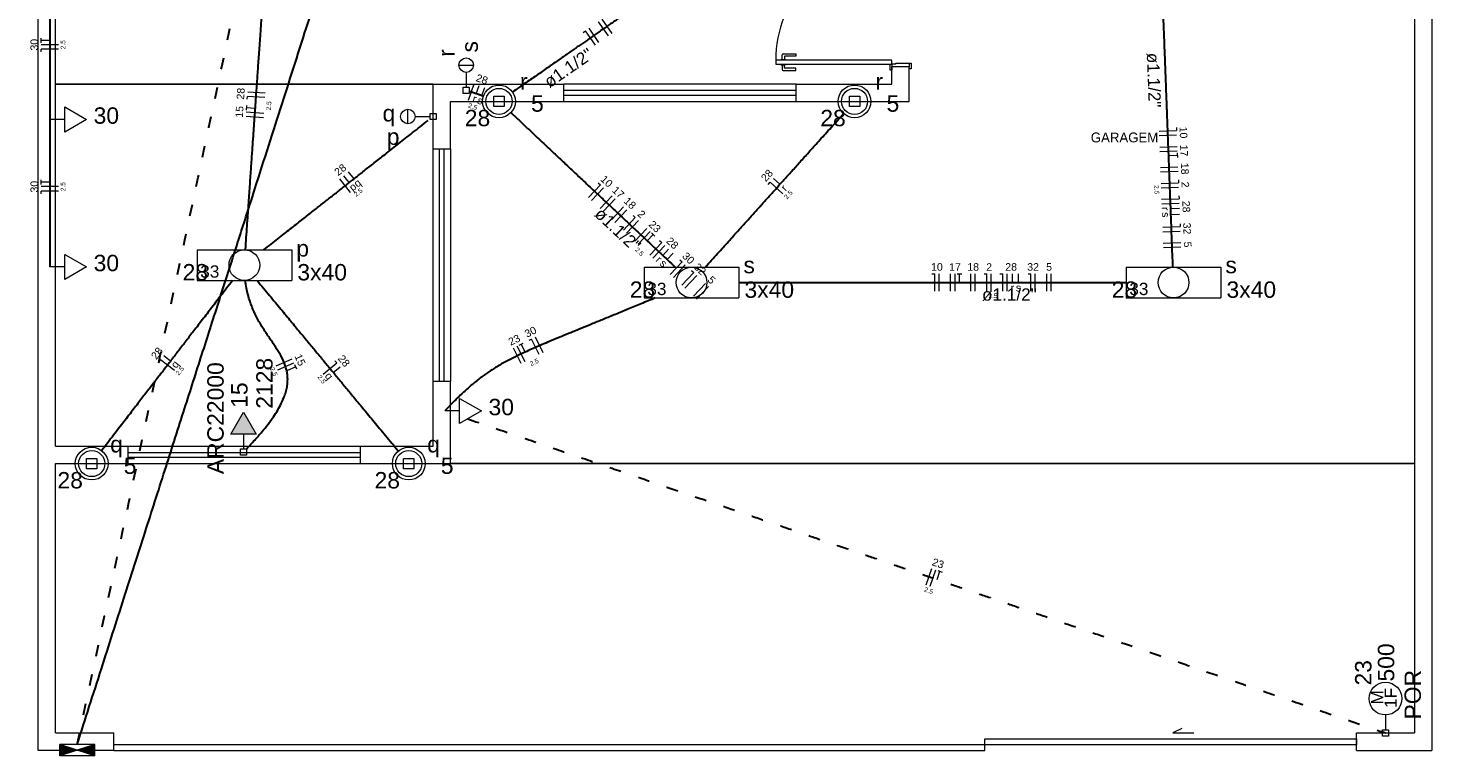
# Model space of a CAD drawing. Header units: millimetres. Extents: x 26 to 1362, y 24 to 358.
# Tile 235 of 256: x 1285 to 1297, y 245 to 251. Entities that reach past the tile are written whole.
import ezdxf

# ---------------------------------------------------------------- set-up
doc = ezdxf.new("R2010")
doc.units = ezdxf.units.MM
doc.linetypes.add('DOT2', pattern=[3.175, 0, -3.175])
doc.layers.add('ARQ-PISO', color=8, linetype='Continuous')
for name, color, linetype, lineweight in [('EL-Condutos', 4, 'Continuous', 30), ('EL-Fios', 9, 'Continuous', 20), ('EL-Textos condutos', 7, 'Continuous', 20), ('EL-Textos fios', 7, 'Continuous', 20), ('EL-Textos pontos', 5, 'Continuous', 20), ('MB ALVENARIA', 7, 'Continuous', 20), ('MB ESQUADRIA', 7, 'Continuous', 20), ('MB TEXTO 0', 7, 'Continuous', 20), ('P-SIMBOL', 5, 'Continuous', 20)]:
    doc.layers.add(name, color=color, linetype=linetype, lineweight=lineweight)
doc.styles.add('arial', font='arial.ttf')
doc.styles.add('AvantGardeBkBT', font='txt')

msp = doc.modelspace()

# ---------------------------------------------------------------- hatches: boundary and pattern name
at = {"layer": 'P-SIMBOL', "linetype": 'Continuous'}
for points in [[(1286.5945, 247.4855), (1286.4863, 247.673), (1286.378, 247.4855)], [(1284.9038, 244.7113), (1285.0543, 244.7612), (1284.9038, 244.8112)], [(1285.2047, 244.7113), (1285.2047, 244.8112), (1285.0543, 244.7612)]]:
    msp.add_hatch(color=256, dxfattribs=at).paths.add_polyline_path(points)

# ---------------------------------------------------------------- linework, layer by layer
at = {"layer": 'ARQ-PISO'}
for points in [[(1288.1205, 250.503), (1284.868, 250.503)], [(1288.2705, 247.231), (1296.576, 247.231)]]:
    msp.add_lwpolyline(points, dxfattribs=at)
at = {"layer": 'EL-Condutos', "linetype": 'DOT2', "ltscale": 0.05}
for points in [[(1285.0543, 244.8112), (1285.4741, 246.78), (1285.867, 248.6223), (1286.2347, 250.3469), (1286.5793, 251.963), (1286.9027, 253.4796), (1287.2069, 254.9057), (1287.4936, 256.2505), (1287.7649, 257.5229), (1288.0228, 258.7319), (1288.269, 259.8867), (1288.5056, 260.9963), (1288.7345, 262.0696), (1288.9576, 263.1159), (1289.1768, 264.144), (1289.3942, 265.1631), (1289.6115, 266.1822), (1289.8307, 267.2104), (1290.0538, 268.2566), (1290.2827, 269.33), (1290.5193, 270.4396), (1290.7656, 271.5944), (1291.0234, 272.8034), (1291.2947, 274.0758), (1291.5815, 275.4205), (1291.8856, 276.8467), (1292.209, 278.3633), (1292.5536, 279.9794), (1292.9214, 281.704), (1293.3142, 283.5462), (1293.734, 285.5151)], [(1288.4198, 247.6164), (1288.7929, 247.4887), (1289.1425, 247.369), (1289.4702, 247.2568), (1289.7779, 247.1514), (1290.0671, 247.0524), (1290.3396, 246.9591), (1290.5972, 246.8709), (1290.8414, 246.7873), (1291.0742, 246.7076), (1291.2971, 246.6313), (1291.5118, 246.5578), (1291.7202, 246.4864), (1291.9238, 246.4167), (1292.1245, 246.348), (1292.3238, 246.2797), (1292.5237, 246.2113), (1292.7256, 246.1422), (1292.9314, 246.0717), (1293.1428, 245.9993), (1293.3615, 245.9244), (1293.5892, 245.8465), (1293.8276, 245.7649), (1294.0784, 245.679), (1294.3433, 245.5883), (1294.6241, 245.4921), (1294.9225, 245.39), (1295.2401, 245.2812), (1295.5787, 245.1653), (1295.9401, 245.0416), (1296.3258, 244.9095)]]:
    msp.add_spline(points, degree=3, dxfattribs=at)
at = {"layer": 'EL-Condutos', "linetype": 'Continuous'}
for points in [[(1285.0543, 244.8112), (1285.2621, 245.4613), (1285.4566, 246.0695), (1285.6386, 246.639), (1285.8092, 247.1726), (1285.9693, 247.6733), (1286.1199, 248.1442), (1286.2618, 248.5882), (1286.3961, 249.0084), (1286.5238, 249.4076), (1286.6457, 249.7889), (1286.7628, 250.1552), (1286.8761, 250.5096), (1286.9865, 250.8551), (1287.0951, 251.1946), (1287.2027, 251.5311), (1287.3102, 251.8675), (1287.4188, 252.207), (1287.5292, 252.5525), (1287.6425, 252.9069), (1287.7596, 253.2732), (1287.8815, 253.6545), (1288.0092, 254.0537), (1288.1435, 254.4739), (1288.2854, 254.9179), (1288.436, 255.3888), (1288.5961, 255.8895), (1288.7667, 256.4231), (1288.9487, 256.9926), (1289.1432, 257.6009), (1289.351, 258.2509)], [(1284.818, 251.3735), (1284.818, 251.3166), (1284.818, 251.2634), (1284.818, 251.2135), (1284.818, 251.1668), (1284.818, 251.123), (1284.818, 251.0818), (1284.818, 251.0429), (1284.818, 251.0062), (1284.818, 250.9712), (1284.818, 250.9379), (1284.818, 250.9058), (1284.818, 250.8748), (1284.818, 250.8446), (1284.818, 250.8148), (1284.818, 250.7854), (1284.818, 250.7559), (1284.818, 250.7262), (1284.818, 250.696), (1284.818, 250.665), (1284.818, 250.6329), (1284.818, 250.5996), (1284.818, 250.5646), (1284.818, 250.5279), (1284.818, 250.489), (1284.818, 250.4478), (1284.818, 250.404), (1284.818, 250.3573), (1284.818, 250.3074), (1284.818, 250.2542), (1284.818, 250.1973)], [(1286.5036, 249.0752), (1286.5109, 249.1801), (1286.5178, 249.2788), (1286.5242, 249.3717), (1286.5303, 249.4593), (1286.5361, 249.542), (1286.5415, 249.6202), (1286.5467, 249.6945), (1286.5516, 249.7652), (1286.5563, 249.8328), (1286.5609, 249.8977), (1286.5652, 249.9604), (1286.5695, 250.0213), (1286.5736, 250.0809), (1286.5777, 250.1396), (1286.5818, 250.1979), (1286.5858, 250.2562), (1286.5899, 250.3149), (1286.5941, 250.3745), (1286.5983, 250.4354), (1286.6027, 250.4981), (1286.6072, 250.563), (1286.6119, 250.6306), (1286.6169, 250.7013), (1286.622, 250.7756), (1286.6275, 250.8538), (1286.6332, 250.9365), (1286.6394, 251.0241), (1286.6458, 251.117), (1286.6527, 251.2156), (1286.66, 251.3205)], [(1290.0805, 251.3208), (1290.0248, 251.2821), (1289.9721, 251.2455), (1289.9222, 251.2108), (1289.8749, 251.1779), (1289.8298, 251.1466), (1289.7869, 251.1167), (1289.7459, 251.0882), (1289.7065, 251.0608), (1289.6685, 251.0344), (1289.6317, 251.0089), (1289.596, 250.984), (1289.5609, 250.9597), (1289.5264, 250.9357), (1289.4923, 250.912), (1289.4582, 250.8882), (1289.4239, 250.8644), (1289.3893, 250.8404), (1289.3541, 250.8159), (1289.318, 250.7909), (1289.281, 250.7651), (1289.2426, 250.7385), (1289.2028, 250.7108), (1289.1613, 250.6819), (1289.1178, 250.6517), (1289.0721, 250.6199), (1289.0241, 250.5865), (1288.9734, 250.5513), (1288.9199, 250.5141), (1288.8634, 250.4748), (1288.8035, 250.4332)], [(1294.4946, 248.9244), (1294.4904, 249.0361), (1294.4865, 249.1412), (1294.4827, 249.2401), (1294.4792, 249.3333), (1294.4759, 249.4212), (1294.4727, 249.5044), (1294.4698, 249.5834), (1294.4669, 249.6585), (1294.4642, 249.7303), (1294.4616, 249.7992), (1294.4591, 249.8657), (1294.4567, 249.9304), (1294.4543, 249.9936), (1294.4519, 250.0559), (1294.4496, 250.1177), (1294.4473, 250.1795), (1294.4449, 250.2418), (1294.4425, 250.305), (1294.4401, 250.3696), (1294.4376, 250.4362), (1294.435, 250.5051), (1294.4323, 250.5769), (1294.4294, 250.652), (1294.4264, 250.7309), (1294.4233, 250.8141), (1294.42, 250.9021), (1294.4165, 250.9953), (1294.4127, 251.0942), (1294.4088, 251.1992), (1294.4045, 251.311)], [(1288.5541, 250.3981), (1288.5498, 250.3996), (1288.5455, 250.4011), (1288.5411, 250.4025), (1288.5368, 250.404), (1288.5325, 250.4054), (1288.5282, 250.4069), (1288.5238, 250.4083), (1288.5195, 250.4098), (1288.5152, 250.4112), (1288.511, 250.4127), (1288.5067, 250.4141), (1288.5025, 250.4155), (1288.4983, 250.417), (1288.4941, 250.4184), (1288.4899, 250.4198), (1288.4858, 250.4212), (1288.4817, 250.4225), (1288.4776, 250.4239), (1288.4736, 250.4253), (1288.4696, 250.4266), (1288.4656, 250.428), (1288.4617, 250.4293), (1288.4578, 250.4306), (1288.454, 250.4319), (1288.4502, 250.4332), (1288.4465, 250.4344), (1288.4428, 250.4357), (1288.4391, 250.4369), (1288.4356, 250.4381), (1288.432, 250.4393)], [(1288.7914, 250.2558), (1288.8576, 250.1935), (1288.92, 250.1347), (1288.9789, 250.0793), (1289.0345, 250.027), (1289.0872, 249.9774), (1289.1371, 249.9305), (1289.1845, 249.8858), (1289.2298, 249.8433), (1289.2731, 249.8025), (1289.3147, 249.7633), (1289.3549, 249.7255), (1289.394, 249.6887), (1289.4322, 249.6527), (1289.4699, 249.6173), (1289.5071, 249.5823), (1289.5443, 249.5472), (1289.5817, 249.5121), (1289.6196, 249.4764), (1289.6582, 249.4401), (1289.6977, 249.4029), (1289.7385, 249.3645), (1289.7809, 249.3247), (1289.825, 249.2831), (1289.8712, 249.2397), (1289.9197, 249.194), (1289.9707, 249.146), (1290.0247, 249.0952), (1290.0817, 249.0415), (1290.1421, 248.9847), (1290.2062, 248.9244)], [(1284.818, 250.1973), (1284.818, 250.1358), (1284.818, 250.0783), (1284.818, 250.0245), (1284.818, 249.974), (1284.818, 249.9267), (1284.818, 249.8821), (1284.818, 249.8402), (1284.818, 249.8004), (1284.818, 249.7627), (1284.818, 249.7266), (1284.818, 249.692), (1284.818, 249.6585), (1284.818, 249.6258), (1284.818, 249.5937), (1284.818, 249.5619), (1284.818, 249.5301), (1284.818, 249.498), (1284.818, 249.4653), (1284.818, 249.4318), (1284.818, 249.3972), (1284.818, 249.3611), (1284.818, 249.3234), (1284.818, 249.2837), (1284.818, 249.2417), (1284.818, 249.1972), (1284.818, 249.1498), (1284.818, 249.0993), (1284.818, 249.0455), (1284.818, 248.988), (1284.818, 248.9265)], [(1286.663, 249.0749), (1286.7248, 249.1236), (1286.7831, 249.1695), (1286.8381, 249.2128), (1286.8901, 249.2538), (1286.9394, 249.2926), (1286.9862, 249.3295), (1287.0308, 249.3646), (1287.0736, 249.3983), (1287.1147, 249.4307), (1287.1544, 249.462), (1287.193, 249.4924), (1287.2309, 249.5222), (1287.2681, 249.5515), (1287.3051, 249.5806), (1287.342, 249.6097), (1287.3792, 249.639), (1287.4169, 249.6688), (1287.4554, 249.6991), (1287.495, 249.7303), (1287.5359, 249.7625), (1287.5784, 249.796), (1287.6228, 249.831), (1287.6694, 249.8676), (1287.7183, 249.9062), (1287.77, 249.9469), (1287.8246, 249.9899), (1287.8824, 250.0354), (1287.9437, 250.0837), (1288.0088, 250.135), (1288.0779, 250.1894)], [(1290.466, 248.9244), (1290.5201, 248.9845), (1290.571, 249.0411), (1290.6192, 249.0946), (1290.6647, 249.1452), (1290.7078, 249.1932), (1290.7488, 249.2387), (1290.7878, 249.282), (1290.825, 249.3234), (1290.8608, 249.3632), (1290.8952, 249.4015), (1290.9287, 249.4386), (1290.9612, 249.4748), (1290.9932, 249.5103), (1291.0247, 249.5454), (1291.0561, 249.5803), (1291.0875, 249.6152), (1291.1192, 249.6505), (1291.1514, 249.6863), (1291.1844, 249.7229), (1291.2182, 249.7605), (1291.2532, 249.7994), (1291.2896, 249.8399), (1291.3276, 249.8821), (1291.3675, 249.9264), (1291.4094, 249.973), (1291.4535, 250.0221), (1291.5002, 250.0739), (1291.5496, 250.1288), (1291.6019, 250.187), (1291.6574, 250.2487)], [(1286.3925, 248.8096), (1286.3409, 248.7425), (1286.2923, 248.6793), (1286.2465, 248.6197), (1286.2031, 248.5633), (1286.1621, 248.5099), (1286.1232, 248.4593), (1286.0862, 248.4111), (1286.0508, 248.3651), (1286.0169, 248.321), (1285.9842, 248.2786), (1285.9526, 248.2374), (1285.9218, 248.1974), (1285.8916, 248.1581), (1285.8618, 248.1193), (1285.8322, 248.0808), (1285.8025, 248.0422), (1285.7726, 248.0033), (1285.7423, 247.9639), (1285.7113, 247.9235), (1285.6794, 247.882), (1285.6464, 247.8391), (1285.612, 247.7944), (1285.5762, 247.7478), (1285.5386, 247.6989), (1285.4991, 247.6475), (1285.4574, 247.5933), (1285.4133, 247.536), (1285.3667, 247.4753), (1285.3172, 247.411), (1285.2648, 247.3428)], [(1286.5114, 247.3568), (1286.5831, 247.4332), (1286.6455, 247.5048), (1286.6991, 247.5717), (1286.7443, 247.6343), (1286.7817, 247.6929), (1286.8117, 247.7479), (1286.8348, 247.7995), (1286.8513, 247.8482), (1286.8618, 247.8941), (1286.8668, 247.9377), (1286.8666, 247.9792), (1286.8618, 248.019), (1286.8527, 248.0574), (1286.84, 248.0947), (1286.8239, 248.1313), (1286.805, 248.1674), (1286.7838, 248.2034), (1286.7607, 248.2397), (1286.7361, 248.2764), (1286.7106, 248.3141), (1286.6845, 248.3529), (1286.6583, 248.3932), (1286.6326, 248.4353), (1286.6077, 248.4796), (1286.5841, 248.5263), (1286.5623, 248.5759), (1286.5427, 248.6285), (1286.5258, 248.6846), (1286.5121, 248.7444), (1286.5019, 248.8084)], [(1286.6039, 248.8096), (1286.6595, 248.7425), (1286.7118, 248.6792), (1286.7613, 248.6195), (1286.808, 248.563), (1286.8522, 248.5096), (1286.8941, 248.4589), (1286.934, 248.4107), (1286.9722, 248.3647), (1287.0087, 248.3206), (1287.0439, 248.278), (1287.078, 248.2369), (1287.1112, 248.1968), (1287.1437, 248.1575), (1287.1758, 248.1187), (1287.2077, 248.0801), (1287.2397, 248.0415), (1287.272, 248.0025), (1287.3047, 247.963), (1287.3381, 247.9225), (1287.3726, 247.881), (1287.4082, 247.8379), (1287.4452, 247.7932), (1287.4839, 247.7465), (1287.5245, 247.6975), (1287.5671, 247.6459), (1287.6122, 247.5915), (1287.6597, 247.534), (1287.7101, 247.4732), (1287.7636, 247.4086), (1287.8202, 247.3401)], [(1290.7538, 248.792), (1290.9048, 248.792), (1291.0476, 248.792), (1291.1828, 248.792), (1291.3109, 248.792), (1291.4326, 248.792), (1291.5484, 248.792), (1291.6589, 248.792), (1291.7647, 248.792), (1291.8664, 248.792), (1291.9646, 248.792), (1292.0599, 248.792), (1292.1528, 248.792), (1292.2439, 248.792), (1292.3339, 248.792), (1292.4233, 248.792), (1292.5127, 248.792), (1292.6026, 248.792), (1292.6938, 248.792), (1292.7867, 248.792), (1292.8819, 248.792), (1292.9801, 248.792), (1293.0818, 248.792), (1293.1876, 248.792), (1293.2982, 248.792), (1293.4139, 248.792), (1293.5356, 248.792), (1293.6637, 248.792), (1293.7989, 248.792), (1293.9417, 248.792), (1294.0927, 248.792)], [(1290.034, 248.6593), (1289.9128, 248.6087), (1289.7988, 248.5614), (1289.6916, 248.5172), (1289.591, 248.4759), (1289.4966, 248.4374), (1289.4081, 248.4013), (1289.3252, 248.3674), (1289.2475, 248.3355), (1289.1748, 248.3054), (1289.1067, 248.2769), (1289.0429, 248.2497), (1288.983, 248.2236), (1288.9269, 248.1983), (1288.874, 248.1738), (1288.8242, 248.1496), (1288.7771, 248.1256), (1288.7323, 248.1017), (1288.6896, 248.0774), (1288.6487, 248.0527), (1288.6091, 248.0273), (1288.5706, 248.0009), (1288.5329, 247.9734), (1288.4957, 247.9445), (1288.4586, 247.9141), (1288.4212, 247.8817), (1288.3834, 247.8473), (1288.3448, 247.8107), (1288.3049, 247.7715), (1288.2636, 247.7295), (1288.2205, 247.6847)]]:
    msp.add_spline(points, degree=3, dxfattribs=at)
at = {"layer": 'EL-Fios'}
for p, q in [((1289.5491, 250.8601), (1289.4635, 250.9833)), ((1289.6312, 250.9172), (1289.5456, 251.0403)), ((1289.662, 250.9386), (1289.5764, 251.0618)), ((1284.743, 250.8591), (1284.743, 250.8991)), ((1284.818, 250.8791), (1284.743, 250.8791)), ((1289.4122, 250.9476), (1289.4327, 250.9619)), ((1289.5183, 250.8387), (1289.4327, 250.9619)), ((1284.893, 250.8416), (1284.743, 250.8416)), ((1284.893, 250.8041), (1284.743, 250.8041)), ((1284.743, 250.7791), (1284.743, 250.8041)), ((1288.4255, 250.3624), (1288.4734, 250.5046)), ((1286.5187, 250.3714), (1286.5204, 250.3963)), ((1286.6701, 250.3859), (1286.5204, 250.3963)), ((1286.6727, 250.4233), (1286.523, 250.4338)), ((1288.4918, 250.4192), (1288.5158, 250.4903)), ((1288.5411, 250.4026), (1288.5651, 250.4737)), ((1286.6605, 250.2488), (1286.5109, 250.2592)), ((1286.5121, 250.2766), (1286.5149, 250.3165)), ((1286.5883, 250.2914), (1286.5135, 250.2966)), ((1286.6579, 250.2113), (1286.5083, 250.2218)), ((1294.3753, 250.0961), (1294.5252, 250.1017)), ((1294.3768, 250.0586), (1294.5267, 250.0643)), ((1294.5243, 250.1267), (1294.5252, 250.1017)), ((1294.3805, 249.9587), (1294.5304, 249.9643)), ((1294.382, 249.9212), (1294.5318, 249.9269)), ((1294.5325, 249.9094), (1294.534, 249.8694)), ((1294.3871, 249.7838), (1294.537, 249.7895)), ((1294.4583, 249.8866), (1294.5333, 249.8894)), ((1284.743, 249.6357), (1284.743, 249.6757)), ((1284.818, 249.6557), (1284.743, 249.6557)), ((1287.4093, 249.5673), (1287.3164, 249.6851)), ((1287.398, 249.6539), (1287.3516, 249.7128)), ((1287.4389, 249.686), (1287.3925, 249.745)), ((1289.5436, 249.6509), (1289.5618, 249.6338)), ((1291.0067, 249.6375), (1291.0234, 249.6561)), ((1291.1349, 249.5558), (1291.0234, 249.6561)), ((1291.1091, 249.6392), (1291.0533, 249.6894)), ((1294.3886, 249.7464), (1294.5384, 249.752)), ((1294.3923, 249.6464), (1294.5422, 249.6521)), ((1294.5413, 249.6771), (1294.5422, 249.6521)), ((1284.893, 249.6182), (1284.743, 249.6182)), ((1284.893, 249.5807), (1284.743, 249.5807)), ((1284.743, 249.5557), (1284.743, 249.5807)), ((1289.459, 249.5245), (1289.5618, 249.6338)), ((1289.4863, 249.4988), (1289.5891, 249.6081)), ((1289.5591, 249.4303), (1289.6619, 249.5396)), ((1294.3937, 249.609), (1294.5436, 249.6146)), ((1294.5465, 249.5397), (1294.5474, 249.5147)), ((1289.5865, 249.4046), (1289.6893, 249.5139)), ((1289.6593, 249.3361), (1289.7621, 249.4453)), ((1289.6866, 249.3104), (1289.7894, 249.4196)), ((1294.3975, 249.509), (1294.5474, 249.5147)), ((1294.3989, 249.4715), (1294.5488, 249.4772)), ((1294.4756, 249.4297), (1294.5505, 249.4325)), ((1289.7594, 249.2419), (1289.8622, 249.3511)), ((1289.7867, 249.2162), (1289.8895, 249.3254)), ((1289.844, 249.3682), (1289.8622, 249.3511)), ((1294.4775, 249.3777), (1294.5525, 249.3805)), ((1294.5556, 249.2983), (1294.5565, 249.2734)), ((1289.8595, 249.1476), (1289.9623, 249.2569)), ((1289.8868, 249.1219), (1289.9896, 249.2312)), ((1289.9656, 249.1509), (1290.017, 249.2055)), ((1290.0024, 249.2192), (1290.0315, 249.1918)), ((1294.4066, 249.2677), (1294.5565, 249.2734)), ((1294.408, 249.2302), (1294.5579, 249.2359)), ((1289.987, 249.0277), (1290.0898, 249.1369)), ((1290.0143, 249.002), (1290.1171, 249.1112)), ((1290.0716, 249.1541), (1290.0898, 249.1369)), ((1290.0983, 249.026), (1290.1497, 249.0806)), ((1290.1362, 248.9903), (1290.1875, 249.0449)), ((1294.4118, 249.1303), (1294.5617, 249.136)), ((1294.4132, 249.0928), (1294.5631, 249.0985)), ((1290.1629, 248.8622), (1290.2657, 248.9714)), ((1290.1902, 248.8365), (1290.293, 248.9457)), ((1290.2474, 248.9886), (1290.2657, 248.9714)), ((1290.263, 248.768), (1290.3658, 248.8772)), ((1290.2903, 248.7423), (1290.3931, 248.8515)), ((1290.3476, 248.8943), (1290.3658, 248.8772)), ((1292.417, 248.867), (1292.442, 248.867)), ((1292.442, 248.717), (1292.442, 248.867)), ((1292.4795, 248.717), (1292.4795, 248.867)), ((1292.5795, 248.717), (1292.5795, 248.867)), ((1292.617, 248.717), (1292.617, 248.867)), ((1292.6345, 248.867), (1292.6745, 248.867)), ((1292.6545, 248.792), (1292.6545, 248.867)), ((1292.7545, 248.717), (1292.7545, 248.867)), ((1292.792, 248.717), (1292.792, 248.867)), ((1292.867, 248.867), (1292.892, 248.867)), ((1292.892, 248.717), (1292.892, 248.867)), ((1292.9295, 248.717), (1292.9295, 248.867)), ((1293.0045, 248.867), (1293.0295, 248.867)), ((1293.0295, 248.717), (1293.0295, 248.867)), ((1293.067, 248.717), (1293.067, 248.867)), ((1293.1118, 248.792), (1293.1118, 248.867)), ((1293.1638, 248.792), (1293.1638, 248.867)), ((1293.246, 248.867), (1293.271, 248.867)), ((1293.271, 248.717), (1293.271, 248.867)), ((1293.3085, 248.717), (1293.3085, 248.867)), ((1293.4085, 248.717), (1293.4085, 248.867)), ((1293.446, 248.717), (1293.446, 248.867)), ((1290.3631, 248.6737), (1290.4659, 248.783)), ((1290.3904, 248.648), (1290.4932, 248.7573)), ((1289.0691, 248.187), (1289.0026, 248.3215)), ((1288.8786, 248.0928), (1288.8121, 248.2273)), ((1288.9122, 248.1095), (1288.8458, 248.2439)), ((1288.8614, 248.2517), (1288.8973, 248.2694)), ((1288.9126, 248.1933), (1288.8794, 248.2605)), ((1288.9466, 248.2938), (1288.969, 248.3049)), ((1289.0355, 248.1704), (1288.969, 248.3049)), ((1285.7569, 248.1059), (1285.7721, 248.1257)), ((1285.891, 248.0343), (1285.7721, 248.1257)), ((1285.8588, 248.1154), (1285.7994, 248.1612)), ((1286.7682, 248.0729), (1286.9049, 248.1346)), ((1286.7836, 248.0387), (1286.9203, 248.1005)), ((1286.9275, 248.0845), (1286.944, 248.0481)), ((1287.1743, 248.0028), (1287.2899, 248.0985)), ((1287.2739, 248.1177), (1287.2899, 248.0985)), ((1286.8674, 248.0354), (1286.9357, 248.0663)), ((1287.2606, 248.0162), (1287.3184, 248.064)), ((1292.3679, 246.1853), (1292.4165, 246.3273)), ((1292.4034, 246.1732), (1292.452, 246.3151)), ((1292.4632, 246.232), (1292.4875, 246.303)), ((1292.4686, 246.3094), (1292.5064, 246.2965))]:
    msp.add_line(p, q, dxfattribs=at)
at = {"layer": 'MB ALVENARIA'}
for p, q in [((1284.718, 244.7595), (1284.718, 289.709)), ((1296.576, 269.1355), (1296.576, 244.9095)), ((1284.868, 247.381), (1284.868, 254.306)), ((1292.073, 250.503), (1292.073, 250.6535)), ((1292.223, 250.353), (1292.223, 250.6535)), ((1288.1205, 249.943), (1288.1205, 250.503)), ((1288.1205, 250.503), (1289.246, 250.503)), ((1291.2475, 250.503), (1292.073, 250.503)), ((1288.2705, 249.943), (1288.2705, 250.353)), ((1288.2705, 250.353), (1289.246, 250.353)), ((1291.2475, 250.353), (1292.223, 250.353)), ((1288.1205, 247.381), (1288.1205, 247.9415)), ((1288.2705, 247.231), (1288.2705, 247.9415)), ((1284.868, 247.381), (1285.4935, 247.381)), ((1287.495, 247.381), (1288.1205, 247.381)), ((1284.868, 244.9095), (1284.868, 247.231)), ((1284.868, 247.231), (1285.4935, 247.231)), ((1287.495, 247.231), (1288.2705, 247.231)), ((1294.57, 244.947), (1294.495, 244.9115)), ((1284.868, 244.9095), (1285.3685, 244.9095)), ((1285.3685, 244.7595), (1285.3685, 244.9095)), ((1294.495, 244.9115), (1294.6755, 244.9115)), ((1296.0755, 244.9095), (1296.576, 244.9095)), ((1296.0755, 244.7595), (1296.0755, 244.9095)), ((1296.0755, 244.8595), (1296.0755, 244.8095)), ((1285.3685, 244.7595), (1284.718, 244.7595)), ((1296.0755, 244.7595), (1296.726, 244.7595))]:
    msp.add_line(p, q, dxfattribs=at)
at = {"layer": 'MB ALVENARIA', "linetype": 'Continuous'}
msp.add_line((1296.726, 269.1355), (1296.726, 244.7595), dxfattribs=at)
at = {"layer": 'MB ALVENARIA'}
for points in [[(1292.073, 250.503), (1292.073, 250.6535), (1292.223, 250.6535)], [(1289.246, 250.353), (1289.246, 250.503)], [(1291.2475, 250.353), (1291.2475, 250.503)], [(1288.1205, 249.943), (1288.2705, 249.943)], [(1288.1205, 247.9415), (1288.2705, 247.9415)], [(1285.4935, 247.231), (1285.4935, 247.381)], [(1287.495, 247.231), (1287.495, 247.381)]]:
    msp.add_lwpolyline(points, dxfattribs=at)
at = {"layer": 'MB ESQUADRIA'}
for p, q in [((1291.1275, 250.715), (1291.1275, 250.754)), ((1291.1375, 250.764), (1291.245, 250.764)), ((1291.1475, 250.739), (1291.1475, 250.715)), ((1291.245, 250.7435), (1291.153, 250.744)), ((1291.245, 250.764), (1291.245, 250.7435)), ((1291.115, 250.709), (1291.115, 250.715)), ((1291.115, 250.715), (1291.158, 250.715)), ((1291.115, 250.674), (1291.115, 250.6675)), ((1291.115, 250.6675), (1291.1575, 250.6675)), ((1291.1275, 250.6675), (1291.1275, 250.629)), ((1291.1375, 250.619), (1291.2445, 250.6185)), ((1291.1475, 250.644), (1291.1475, 250.6675)), ((1291.2445, 250.6385), (1291.153, 250.639)), ((1291.1575, 250.6675), (1291.1575, 250.674)), ((1291.158, 250.715), (1291.158, 250.709)), ((1291.2445, 250.6185), (1291.2445, 250.6385)), ((1292.073, 250.6735), (1292.073, 250.6485)), ((1292.108, 250.6735), (1292.073, 250.6735)), ((1292.073, 250.6735), (1292.073, 250.6485)), ((1292.108, 250.6735), (1292.073, 250.6735)), ((1292.108, 250.6835), (1292.223, 250.6835)), ((1292.108, 250.6735), (1292.108, 250.6835)), ((1292.108, 250.6835), (1292.223, 250.6835)), ((1292.108, 250.6735), (1292.108, 250.6835)), ((1292.223, 250.6835), (1292.223, 250.6485)), ((1292.223, 250.6835), (1292.223, 250.6485)), ((1292.8735, 244.7595), (1292.8735, 244.8595)), ((1292.8735, 244.8595), (1296.0755, 244.8595)), ((1285.3685, 244.8095), (1296.0755, 244.8095)), ((1285.3685, 244.7595), (1292.8735, 244.7595))]:
    msp.add_line(p, q, dxfattribs=at)
msp.add_lwpolyline([(1292.073, 250.7085), (1291.072, 250.7085), (1291.072, 250.6735), (1292.073, 250.6735), (1292.073, 250.7085)], close=True, dxfattribs=at)
for points in [[(1292.073, 250.6485), (1292.073, 250.6235), (1292.058, 250.6235), (1292.058, 250.6735), (1292.073, 250.6735), (1292.073, 250.6735)], [(1292.073, 250.6485), (1292.073, 250.6235), (1292.058, 250.6235), (1292.058, 250.6735), (1292.073, 250.6735), (1292.073, 250.6735)], [(1292.223, 250.6835), (1292.238, 250.6835), (1292.238, 250.6335), (1292.223, 250.6335), (1292.223, 250.6485)], [(1292.223, 250.6835), (1292.238, 250.6835), (1292.238, 250.6335), (1292.223, 250.6335), (1292.223, 250.6485)]]:
    msp.add_lwpolyline(points, dxfattribs=at)
at = {"layer": 'MB ESQUADRIA', "linetype": 'Continuous'}
for points in [[(1291.2475, 250.503), (1289.246, 250.503)], [(1289.246, 250.4485), (1291.2475, 250.4485)], [(1289.246, 250.408), (1291.2475, 250.408)], [(1289.246, 250.353), (1291.2475, 250.353)], [(1288.1205, 247.9415), (1288.1205, 249.943)], [(1288.1755, 247.9415), (1288.1755, 249.943)], [(1288.2155, 247.9415), (1288.2155, 249.943)], [(1288.2705, 249.943), (1288.2705, 247.9415)], [(1285.4935, 247.381), (1287.495, 247.381)], [(1285.4935, 247.326), (1287.495, 247.326)], [(1285.4935, 247.286), (1287.495, 247.286)], [(1285.4935, 247.231), (1287.495, 247.231)]]:
    msp.add_lwpolyline(points, dxfattribs=at)
msp.add_arc((1292.03, 250.717), 0.9576, 88.3218, 180.501, dxfattribs=at)
at = {"layer": 'MB ESQUADRIA'}
for centre, radius, start, end in [((1291.1375, 250.754), 0.01, 89.9711, 179.971), ((1291.153, 250.739), 0.005, 89.9711, 179.971), ((1291.1375, 250.629), 0.01, 179.971, 269.971), ((1291.153, 250.644), 0.005, 179.971, 269.971)]:
    msp.add_arc(centre, radius, start, end, dxfattribs=at)
at = {"layer": 'P-SIMBOL'}
for p, q in [((1288.3429, 250.6657), (1288.4679, 250.6657)), ((1288.4054, 250.6032), (1288.4054, 250.4748)), ((1288.3789, 250.4748), (1288.4319, 250.4748)), ((1288.3789, 250.4217), (1288.3789, 250.4748)), ((1288.4319, 250.4217), (1288.3789, 250.4217)), ((1288.4319, 250.4748), (1288.4319, 250.4217)), ((1288.6441, 250.3972), (1288.7326, 250.3972)), ((1288.6441, 250.3088), (1288.6441, 250.3972)), ((1288.7326, 250.3972), (1288.7326, 250.3088)), ((1291.7072, 250.3972), (1291.7957, 250.3972)), ((1291.7072, 250.3088), (1291.7072, 250.3972)), ((1291.7957, 250.3972), (1291.7957, 250.3088)), ((1284.946, 250.3055), (1285.1335, 250.1973)), ((1284.946, 250.089), (1284.946, 250.3055)), ((1287.903, 250.1605), (1287.903, 250.2855)), ((1288.7326, 250.3088), (1288.6441, 250.3088)), ((1291.7957, 250.3088), (1291.7072, 250.3088)), ((1284.946, 250.1973), (1284.818, 250.1973)), ((1285.1335, 250.1973), (1284.946, 250.089)), ((1287.9655, 250.223), (1288.094, 250.223)), ((1288.094, 250.1965), (1288.094, 250.2495)), ((1288.094, 250.2495), (1288.1471, 250.2495)), ((1288.1471, 250.1965), (1288.094, 250.1965)), ((1288.1471, 250.2495), (1288.1471, 250.1965)), ((1286.0863, 249.0745), (1286.9023, 249.0745)), ((1286.0863, 249.0745), (1286.0863, 248.8095)), ((1286.9023, 249.0745), (1286.9023, 248.8095)), ((1284.946, 248.9265), (1284.818, 248.9265)), ((1284.946, 249.0348), (1285.1335, 248.9265)), ((1284.946, 248.8183), (1284.946, 249.0348)), ((1285.1335, 248.9265), (1284.946, 248.8183)), ((1289.9389, 248.9245), (1290.7549, 248.9245)), ((1289.9389, 248.9245), (1289.9389, 248.6595)), ((1290.7549, 248.9245), (1290.7549, 248.6595)), ((1294.0916, 248.9245), (1294.9077, 248.9245)), ((1294.0916, 248.9245), (1294.0916, 248.6595)), ((1294.9077, 248.9245), (1294.9077, 248.6595)), ((1286.0863, 248.8095), (1286.9023, 248.8095)), ((1289.9389, 248.6595), (1290.7549, 248.6595)), ((1294.0916, 248.6595), (1294.9077, 248.6595)), ((1288.3485, 247.7929), (1288.536, 247.6847)), ((1288.3485, 247.5764), (1288.3485, 247.7929)), ((1286.378, 247.4855), (1286.4863, 247.673)), ((1286.4863, 247.673), (1286.5945, 247.4855)), ((1288.3485, 247.6847), (1288.2205, 247.6847)), ((1288.536, 247.6847), (1288.3485, 247.5764)), ((1286.5945, 247.4855), (1286.378, 247.4855)), ((1286.4863, 247.4855), (1286.4863, 247.3575)), ((1286.4598, 247.3575), (1286.5128, 247.3575)), ((1286.4598, 247.3045), (1286.4598, 247.3575)), ((1286.5128, 247.3575), (1286.5128, 247.3045)), ((1285.1349, 247.2752), (1285.2234, 247.2752)), ((1285.1349, 247.1868), (1285.1349, 247.2752)), ((1285.2234, 247.2752), (1285.2234, 247.1868)), ((1286.5128, 247.3045), (1286.4598, 247.3045)), ((1287.8666, 247.2752), (1287.9551, 247.2752)), ((1287.8666, 247.1868), (1287.8666, 247.2752)), ((1287.9551, 247.2752), (1287.9551, 247.1868)), ((1285.2234, 247.1868), (1285.1349, 247.1868)), ((1287.9551, 247.1868), (1287.8666, 247.1868)), ((1296.3258, 245.0645), (1296.3258, 244.936)), ((1296.2993, 244.936), (1296.3523, 244.936)), ((1296.2993, 244.883), (1296.2993, 244.936)), ((1296.3523, 244.936), (1296.3523, 244.883)), ((1284.9038, 244.7113), (1284.9038, 244.8112)), ((1285.2047, 244.8112), (1284.9038, 244.8112)), ((1285.0543, 244.7612), (1284.9038, 244.8112)), ((1285.2047, 244.8112), (1285.0543, 244.7612)), ((1285.2047, 244.7113), (1285.2047, 244.8112)), ((1296.3523, 244.883), (1296.2993, 244.883)), ((1285.0543, 244.7612), (1284.9038, 244.7113)), ((1285.2047, 244.7113), (1284.9038, 244.7113)), ((1285.2047, 244.7113), (1285.0543, 244.7612))]:
    msp.add_line(p, q, dxfattribs=at)
for centre, radius in [((1288.4054, 250.6657), 0.0625), ((1288.6881, 250.353), 0.1412), ((1288.6881, 250.353), 0.1125), ((1291.7512, 250.353), 0.1412), ((1291.7512, 250.353), 0.1125), ((1287.903, 250.223), 0.0625), ((1286.4943, 248.942), 0.1325), ((1290.3469, 248.792), 0.1325), ((1294.4996, 248.792), 0.1325), ((1285.1789, 247.231), 0.1412), ((1287.9106, 247.231), 0.1412), ((1285.1789, 247.231), 0.1125), ((1287.9106, 247.231), 0.1125), ((1296.3258, 245.2055), 0.1412)]:
    msp.add_circle(centre, radius, dxfattribs=at)

# ---------------------------------------------------------------- texts
at = {"layer": 'EL-Textos condutos', "char_height": 0.1059, "width": 0.88956, "attachment_point": 8, "line_spacing_factor": 0.798, "style": 'arial'}
for insert, rotation in [((1289.3181, 250.5972), 34.80146), ((1294.275, 250.5343), 272.15984), ((1289.673, 249.2079), 316.74253)]:
    msp.add_mtext('ø1.1/2"', dxfattribs=dict(at, insert=insert, rotation=rotation))
at = {"layer": 'EL-Textos condutos', "insert": (1293.0855, 248.6329), "char_height": 0.1059, "width": 0.88956, "attachment_point": 8, "line_spacing_factor": 0.798, "style": 'arial'}
msp.add_mtext('ø1.1/2"', dxfattribs=at)
at = {"layer": 'EL-Textos fios', "attachment_point": 8, "line_spacing_factor": 0.798, "style": 'arial'}
for s, insert, char_height, width, rotation in [('30', (1284.7171, 250.8415), 0.065, 0.156, 90.00021), ('2.5', (1284.9523, 250.8415), 0.04, 0.144, 90.00021), ('28', (1288.5309, 250.5128), 0.065, 0.156, 341.37971), ('28', (1286.4956, 250.417), 0.065, 0.156, 86.01242), ('r', (1288.4669, 250.3453), 0.065, 0.078, 341.37971), ('s', (1288.5164, 250.3288), 0.065, 0.078, 341.37971), ('15', (1286.4851, 250.261), 0.065, 0.156, 86.01242), ('2.5', (1286.7249, 250.3134), 0.04, 0.144, 86.01242), ('2.5', (1288.4558, 250.2895), 0.04, 0.144, 341.37971), ('10', (1294.552, 250.0838), 0.065, 0.156, 272.16068), ('17', (1294.558, 249.9278), 0.065, 0.156, 272.16068), ('28', (1287.3413, 249.7378), 0.065, 0.156, 38.22774), ('28', (1291.0216, 249.6928), 0.065, 0.156, 48.02532), ('18', (1294.564, 249.7718), 0.065, 0.156, 272.16068), ('30', (1284.7171, 249.618), 0.065, 0.156, 90.00021), ('2.5', (1284.9523, 249.618), 0.04, 0.144, 90.00021), ('q', (1287.5005, 249.608), 0.065, 0.078, 38.22774), ('10', (1289.5932, 249.6401), 0.065, 0.156, 316.74253), ('2', (1294.569, 249.6343), 0.065, 0.078, 272.16068), ('p', (1287.4595, 249.5755), 0.065, 0.078, 38.22774), ('2.5', (1287.4869, 249.5529), 0.04, 0.144, 38.22774), ('17', (1289.6932, 249.5456), 0.065, 0.156, 316.74253), ('18', (1289.7937, 249.4516), 0.065, 0.156, 316.74253), ('r', (1291.1671, 249.5868), 0.065, 0.078, 48.02532), ('2.5', (1291.1967, 249.5353), 0.04, 0.144, 48.02532), ('2.5', (1294.3347, 249.592), 0.04, 0.144, 272.16068), ('2', (1289.8937, 249.3571), 0.065, 0.078, 316.74253), ('r', (1294.3975, 249.4268), 0.065, 0.078, 272.16068), ('28', (1294.576, 249.4448), 0.065, 0.156, 272.16068), ('23', (1290.0077, 249.2501), 0.065, 0.156, 316.74253), ('s', (1294.3995, 249.3748), 0.065, 0.078, 272.16068), ('32', (1294.5835, 249.2558), 0.065, 0.156, 272.16068), ('28', (1290.1592, 249.1076), 0.065, 0.156, 316.74253), ('2.5', (1289.8841, 249.0431), 0.04, 0.144, 316.74253), ('30', (1290.2972, 248.9776), 0.065, 0.156, 316.74253), ('5', (1294.5885, 249.1183), 0.065, 0.078, 272.16068), ('r', (1290.0447, 248.9691), 0.065, 0.078, 316.74253), ('s', (1290.0827, 248.9336), 0.065, 0.078, 316.74253), ('32', (1290.3972, 248.8831), 0.065, 0.156, 316.74253), ('5', (1290.4972, 248.7891), 0.065, 0.078, 316.74253), ('23', (1288.834, 248.2672), 0.065, 0.156, 26.31595), ('30', (1288.9745, 248.3367), 0.065, 0.156, 26.31595), ('28', (1285.7675, 248.1621), 0.065, 0.156, 52.44856), ('q', (1285.9375, 248.055), 0.065, 0.078, 52.44856), ('15', (1286.9441, 248.1113), 0.065, 0.156, 294.29404), ('28', (1287.3266, 248.0952), 0.065, 0.156, 309.61493), ('2.5', (1289.0002, 248.0868), 0.04, 0.144, 26.31595), ('2.5', (1285.9541, 248.0185), 0.04, 0.144, 52.44856), ('2.5', (1286.7296, 248.0144), 0.04, 0.144, 294.29404), ('2.5', (1287.1452, 247.9449), 0.04, 0.144, 309.61493), ('q', (1287.184, 247.953), 0.065, 0.078, 309.61493), ('23', (1292.4605, 246.3398), 0.065, 0.156, 341.09896), ('2.5', (1292.3843, 246.117), 0.04, 0.144, 341.09896)]:
    msp.add_mtext(s, dxfattribs=dict(at, insert=insert, char_height=char_height, width=width, rotation=rotation))
for s, insert, char_height, width in [('10', (1292.461, 248.8929), 0.065, 0.156), ('17', (1292.617, 248.8929), 0.065, 0.156), ('18', (1292.773, 248.8929), 0.065, 0.156), ('2', (1292.911, 248.8929), 0.065, 0.078), ('28', (1293.1005, 248.8929), 0.065, 0.156), ('32', (1293.2895, 248.8929), 0.065, 0.156), ('5', (1293.4275, 248.8929), 0.065, 0.078), ('2.5', (1292.944, 248.6577), 0.04, 0.144), ('r', (1293.112, 248.7139), 0.065, 0.078), ('s', (1293.164, 248.7139), 0.065, 0.078)]:
    msp.add_mtext(s, dxfattribs=dict(at, insert=insert, char_height=char_height, width=width))
at = {"layer": 'EL-Textos pontos', "char_height": 0.1412, "rotation": 90.00021, "line_spacing_factor": 0.798, "style": 'arial'}
for s, insert, width, attachment_point in [('r', (1288.3054, 250.738), 0.16944, 7), ('s', (1288.5079, 250.7745), 0.16944, 7), ('2128', (1286.7394, 247.9235), 0.67776, 8), ('ARC22000', (1286.3179, 247.6225), 1.35552, 8), ('15', (1286.5234, 247.8215), 0.33888, 8), ('500', (1296.4034, 245.517), 0.50832, 8), ('23', (1296.2069, 245.428), 0.33888, 8), ('POR', (1296.6334, 245.239), 0.50832, 8)]:
    msp.add_mtext(s, dxfattribs=dict(at, insert=insert, width=width, attachment_point=attachment_point))
at = {"layer": 'EL-Textos pontos', "char_height": 0.1412, "line_spacing_factor": 0.798, "style": 'arial'}
for s, insert, width, attachment_point in [('r', (1288.9015, 250.4536), 0.16944, 8), ('r', (1291.965, 250.4536), 0.16944, 8), ('5', (1289.019, 250.2621), 0.16944, 8), ('5', (1292.082, 250.2621), 0.16944, 8), ('30', (1285.305, 250.1586), 0.33888, 8), ('q', (1287.7945, 250.1375), 0.16944, 9), ('28', (1288.503, 250.1371), 0.33888, 8), ('28', (1291.566, 250.1371), 0.33888, 8), ('p', (1287.831, 249.9355), 0.16944, 9), ('30', (1285.305, 248.8876), 0.33888, 8), ('p', (1286.9415, 248.973), 0.16944, 7), ('28', (1285.962, 248.8081), 0.33888, 7), ('3x40', (1286.9505, 248.8081), 0.67776, 7), ('s', (1290.794, 248.8696), 0.16944, 7), ('s', (1294.9465, 248.8696), 0.16944, 7), ('28', (1289.8145, 248.6581), 0.33888, 7), ('3x40', (1290.803, 248.6581), 0.67776, 7), ('28', (1293.967, 248.6581), 0.33888, 7), ('3x40', (1294.956, 248.6581), 0.67776, 7), ('30', (1288.7075, 247.6461), 0.33888, 8), ('q', (1285.3925, 247.285), 0.16944, 8), ('q', (1288.124, 247.285), 0.16944, 8), ('5', (1285.5095, 247.1401), 0.16944, 8), ('5', (1288.2415, 247.1401), 0.16944, 8), ('28', (1284.9935, 247.0151), 0.33888, 8), ('28', (1287.7255, 247.0151), 0.33888, 8)]:
    msp.add_mtext(s, dxfattribs=dict(at, insert=insert, width=width, attachment_point=attachment_point))
at = {"layer": 'MB TEXTO 0', "insert": (1293.787, 249.9986), "char_height": 0.08506, "width": 0.714466, "attachment_point": 7, "rotation": 0.00084, "line_spacing_factor": 0.798, "style": 'AvantGardeBkBT'}
msp.add_mtext('GARAGEM', dxfattribs=at)
at = {"layer": 'P-SIMBOL', "char_height": 0.1059, "width": 0.25416, "attachment_point": 7, "line_spacing_factor": 0.798, "style": 'arial'}
for insert in [(1286.114, 248.8324), (1289.9665, 248.6824), (1294.119, 248.6824)]:
    msp.add_mtext('33', dxfattribs=dict(at, insert=insert))
at = {"layer": 'P-SIMBOL', "char_height": 0.1059, "attachment_point": 7, "rotation": 90.00021, "line_spacing_factor": 0.798, "style": 'arial'}
for s, insert, width in [('M', (1296.3076, 245.154), 0.12708), ('1F', (1296.4236, 245.125), 0.25416)]:
    msp.add_mtext(s, dxfattribs=dict(at, insert=insert, width=width))

doc.saveas('drawing.dxf')
